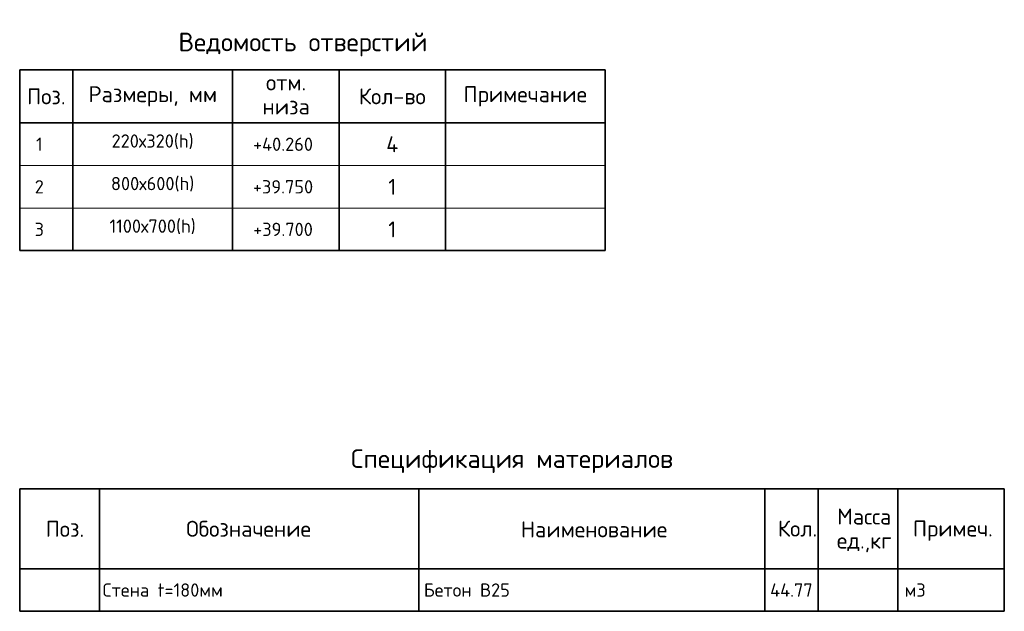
# Model space of a CAD drawing. Header units: millimetres. Extents: x 5270 to 109257, y 6192 to 41948.
# Tile 9 of 9: x 90757 to 109257, y 13073 to 24194. Entities that reach past the tile are written whole.
import ezdxf

# ---------------------------------------------------------------- set-up
doc = ezdxf.new("R2010")
doc.units = ezdxf.units.MM
doc.layers.add('Standard', color=7, linetype='Continuous', lineweight=25)
doc.styles.add('ARIAL', font='ARIAL.TTF')
doc.styles.add('ISOCPEUR', font='ISOCPEUR')

msp = doc.modelspace()

# ---------------------------------------------------------------- linework, layer by layer
at = {"layer": 'Standard', "color": 7, "linetype": 'Continuous', "lineweight": 35, "transparency": 33554687}
for p, q in [((90757, 23252.8), (101757, 23252.8)), ((90757, 22252.8), (90757, 23252.8)), ((91757, 22252.8), (91757, 23252.8)), ((94757, 22252.8), (94757, 23252.8)), ((96757, 22252.8), (96757, 23252.8)), ((98757, 22252.8), (98757, 23252.8)), ((101757, 22252.8), (101757, 23252.8)), ((90757, 22252.8), (101757, 22252.8)), ((90757, 21452.8), (90757, 22252.8)), ((91757, 21452.8), (91757, 22252.8)), ((94757, 21452.8), (94757, 22252.8)), ((96757, 21452.8), (96757, 22252.8)), ((98757, 21452.8), (98757, 22252.8)), ((101757, 21452.8), (101757, 22252.8)), ((90757, 19852.8), (90757, 21452.8)), ((91757, 19852.8), (91757, 21452.8)), ((94757, 19852.8), (94757, 21452.8)), ((96757, 19852.8), (96757, 21452.8)), ((98757, 19852.8), (98757, 21452.8)), ((101757, 19852.8), (101757, 21452.8)), ((90757, 19852.8), (101757, 19852.8)), ((90757, 15372.8), (109257, 15372.8)), ((90757, 15372.8), (90757, 13872.8)), ((90757, 13872.8), (90757, 15372.8)), ((92257, 15372.8), (92257, 13872.8)), ((98257, 15372.8), (98257, 13872.8)), ((104757, 15372.8), (104757, 13872.8)), ((105757, 15372.8), (105757, 13872.8)), ((107257, 15372.8), (107257, 13872.8)), ((109257, 15372.8), (109257, 13872.8)), ((90757, 13872.8), (90757, 13072.8)), ((109257, 13872.8), (90757, 13872.8)), ((92257, 13872.8), (92257, 13072.8)), ((98257, 13872.8), (98257, 13072.8)), ((104757, 13872.8), (104757, 13072.8)), ((105757, 13872.8), (105757, 13072.8)), ((107257, 13872.8), (107257, 13072.8)), ((109257, 13872.8), (109257, 13072.8)), ((90757, 13072.8), (109257, 13072.8))]:
    msp.add_line(p, q, dxfattribs=at)
at = {"layer": 'Standard', "color": 7, "linetype": 'Continuous', "lineweight": 13, "transparency": 33554687}
for p, q in [((90757, 21452.8), (101757, 21452.8)), ((90757, 20652.8), (101757, 20652.8)), ((90757, 19852.8), (101757, 19852.8)), ((90757, 19852.8), (101757, 19852.8)), ((90757, 13072.8), (109257, 13072.8))]:
    msp.add_line(p, q, dxfattribs=at)
at = {"layer": 'Standard', "color": 7, "linetype": 'Continuous', "lineweight": 35, "transparency": 33554687}
msp.add_lwpolyline([(109257, 13872.8), (109257, 13872.8)], close=True, dxfattribs=at)

# ---------------------------------------------------------------- texts
for s, insert, char_height, width, attachment_point, style in [('\\A1;{\\fISOCPEUR|i0|b0;\\H350.000000;\\W1.000000;\\C7;Ведомость отверстий}\\P', (93739.5, 23727.8), 350, 5002.5, 4, 'ISOCPEUR'), ('\\A1;{\\fISOCPEUR|i0|b0;\\H300.000000;\\W1.000000;\\C7;Размеры, мм}\\P', (93257, 22752.8), 300, 2486.25, 5, 'ISOCPEUR'), ('\\A1;{\\fISOCPEUR|i0|b0;\\H300.000000;\\W1.000000;\\C7;Поз.}\\P', (91257, 22752.8), 300, 873.679, 5, 'ISOCPEUR'), ('\\A1;{\\fISOCPEUR|i0|b0;\\H300.000000;\\W1.000000;\\C7;Кол-во}\\P', (97757, 22752.8), 300, 1433.333, 5, 'ISOCPEUR'), ('\\A1;{\\fISOCPEUR|i0|b0;\\H300.000000;\\W1.000000;\\C7;Примечание}\\P', (100257, 22752.8), 300, 2336, 5, 'ISOCPEUR'), ('}\\P', (100257, 21852.8), 300, 103.91, 5, 'ARIAL'), ('}\\P', (100257, 21052.8), 300, 103.91, 5, 'ARIAL'), ('\\A1;{\\fISOCPEUR|i0|b0;\\H350.000000;\\W1.000000;\\C7;Спецификация материалов}\\P', (100007, 15672.8), 350, 6122.965, 8, 'ISOCPEUR'), ('\\A1;{\\fISOCPEUR|i0|b0;\\H300.000000;\\W1.000000;\\C7;Обозначение}\\P', (95058.1, 14623.7), 300, 2501.273, 5, 'ISOCPEUR'), ('\\A1;{\\fISOCPEUR|i0|b0;\\H300.000000;\\W1.000000;\\C7;Поз.}\\P', (91606.5, 14622.3), 300, 873.679, 5, 'ISOCPEUR'), ('\\A1;{\\fISOCPEUR|i0|b0;\\H300.000000;\\W1.000000;\\C7;Наименование}\\P', (101549.6, 14612.8), 300, 2786.667, 5, 'ISOCPEUR'), ('\\A1;{\\fISOCPEUR|i0|b0;\\H300.000000;\\W1.000000;\\C7;Кол.}\\P', (105371.8, 14627.3), 300, 888.889, 5, 'ISOCPEUR'), ('\\A1;{\\fISOCPEUR|i0|b0;\\H300.000000;\\W1.000000;\\C7;Примеч.}\\P', (108290, 14588.3), 300, 1553.878, 5, 'ISOCPEUR'), ('\\A1;{\\fISOCPEUR|i0|b0;\\H250.000000;\\W1.000000;\\C7;Стена t=180мм}\\P', (92315.6, 13472.8), 250, 2419.792, 4, 'ISOCPEUR'), ('\\A1;{\\fISOCPEUR|i0|b0;\\H250.000000;\\W1.000000;\\C7;44.77}\\P', (105257, 13472.8), 250, 942.857, 5, 'ISOCPEUR'), ('\\A1;{\\fISOCPEUR|i0|b0;\\H250.000000;\\W1.000000;\\C7;м3}\\P', (107383.3, 13472.8), 250, 485.294, 4, 'ISOCPEUR')]:
    msp.add_mtext(s, dxfattribs=dict(at, insert=insert, char_height=char_height, width=width, attachment_point=attachment_point, style=style))
at = {"layer": 'Standard', "color": 7, "linetype": 'Continuous', "lineweight": 35, "transparency": 33554687, "char_height": 300, "attachment_point": 2, "line_spacing_factor": 0.903614, "style": 'ARIAL'}
for s, insert, width in [('\\A1;{\\fISOCPEUR|i0|b0;\\H300.000000;\\W1.000000;\\C7;отм.}\\P{\\fISOCPEUR|i0|b0;\\H300.000000;\\W1.000000;\\C7;низа}\\P', (95762.2, 23164.5), 1000.788), ('\\A1;{\\fISOCPEUR|i0|b0;\\H300.000000;\\W1.000000;\\C7;Масса}\\P{\\fISOCPEUR|i0|b0;\\H300.000000;\\W1.000000;\\C7;ед.,кг}\\P', (106624.7, 15004.1), 1244.513)]:
    msp.add_mtext(s, dxfattribs=dict(at, insert=insert, width=width))
at = {"layer": 'Standard', "color": 7, "linetype": 'Continuous', "lineweight": 13, "transparency": 33554687}
for s, insert, char_height, width, attachment_point, style in [('\\A1;{\\fISOCPEUR|i0|b0;\\H250.000000;\\W1.000000;\\C7;220х320(h)}\\P', (93254.2, 21901.1), 250, 1721.212, 5, 'ISOCPEUR'), ('\\A1;{\\fISOCPEUR|i0|b0;\\H300.000000;\\W1.000000;\\C7;4}\\P', (97757, 21852.8), 300, 360, 5, 'ISOCPEUR'), ('\\A1;{\\fISOCPEUR|i0|b0;\\H250.000000;\\W1.000000;\\C7;800х600(h)}\\P', (93254.2, 21101.1), 250, 1721.212, 5, 'ISOCPEUR'), ('\\A1;{\\fISOCPEUR|i0|b0;\\H300.000000;\\W1.000000;\\C7;1}\\P', (97757, 21052.8), 300, 233.333, 5, 'ISOCPEUR'), ('\\A1;{\\fISOCPEUR|i0|b0;\\H250.000000;\\W1.000000;\\C7;1100х700(h)}\\P', (93254.2, 20301.1), 250, 1789.726, 5, 'ISOCPEUR'), ('\\A1;{\\fISOCPEUR|i0|b0;\\H300.000000;\\W1.000000;\\C7;1}\\P', (97757, 20252.8), 300, 233.333, 5, 'ISOCPEUR'), ('}\\P', (98357, 13682.8), 250, 86.591, 4, 'ARIAL'), ('}\\P', (98357, 13322.7), 250, 86.591, 4, 'ARIAL')]:
    msp.add_mtext(s, dxfattribs=dict(at, insert=insert, char_height=char_height, width=width, attachment_point=attachment_point, style=style))
at = {"layer": 'Standard', "color": 7, "linetype": 'Continuous', "lineweight": 50, "transparency": 33554687, "char_height": 250, "style": 'ISOCPEUR'}
for s, insert, width, attachment_point in [('\\A1;{\\fISOCPEUR|i0|b0;\\H250.000000;\\W1.000000;\\C7;1}\\P', (91125.2, 21852.8), 194.444, 5), ('\\A1;{\\fISOCPEUR|i0|b0;\\H250.000000;\\W1.000000;\\C7;+40.260}\\P', (95704.5, 21852.8), 1269.792, 5), ('\\A1;{\\fISOCPEUR|i0|b0;\\H250.000000;\\W1.000000;\\C7;2}\\P', (91125.2, 21052.8), 272.222, 5), ('\\A1;{\\fISOCPEUR|i0|b0;\\H250.000000;\\W1.000000;\\C7;+39.750}\\P', (95704.5, 21052.8), 1244.681, 5), ('\\A1;{\\fISOCPEUR|i0|b0;\\H250.000000;\\W1.000000;\\C7;3}\\P', (91125.2, 20252.8), 272.222, 5), ('\\A1;{\\fISOCPEUR|i0|b0;\\H250.000000;\\W1.000000;\\C7;+39.700}\\P', (95704.5, 20252.8), 1244.681, 5), ('\\A1;{\\fISOCPEUR|i0|b0;\\H250.000000;\\W1.000000;\\C7;Бетон В25}\\P', (98350.2, 13472.8), 1771.324, 4)]:
    msp.add_mtext(s, dxfattribs=dict(at, insert=insert, width=width, attachment_point=attachment_point))

doc.saveas('drawing.dxf')
